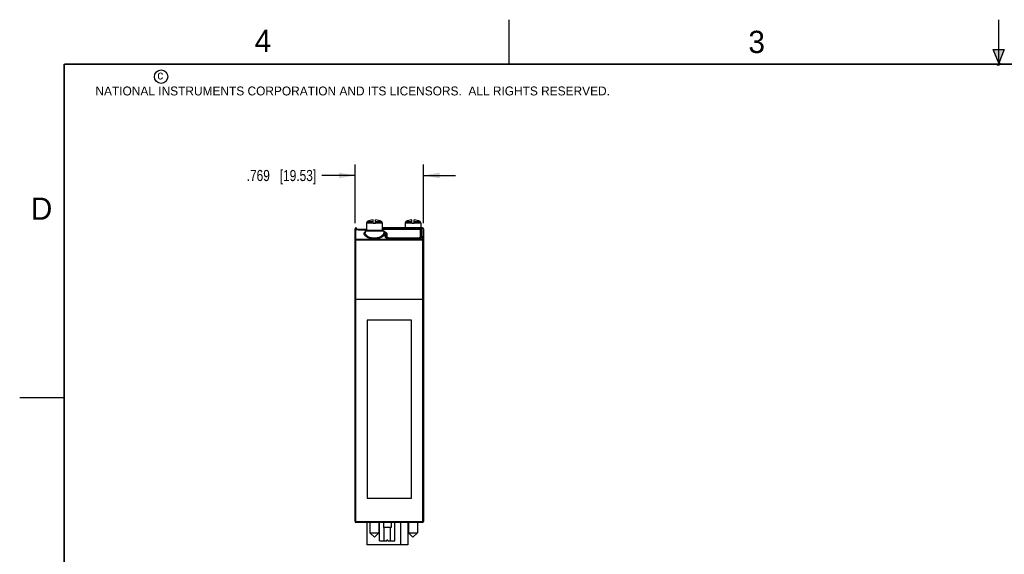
# Model space of a CAD drawing. Header units: inches. Extents: x 0 to 22, y 0 to 17.
# Tile 9 of 19: x 0 to 11.1, y 11 to 17. Entities that reach past the tile are written whole.
import ezdxf

# ---------------------------------------------------------------- set-up
doc = ezdxf.new("R2010")
doc.units = ezdxf.units.IN
doc.header["$LTSCALE"] = 1.21
doc.header["$MEASUREMENT"] = 0
doc.layers.get('0').update_dxf_attribs({"linetype": 'CONTINUOUS'})
doc.layers.add('DIMENSIONS', color=7, linetype='CONTINUOUS')
doc.styles.get("Standard").update_dxf_attribs({"font": 'txt', "width": 0.8})
doc.styles.add('TEXTSTYLE_2', font='txt')
doc.dimstyles.new('DIMSTYLE_1', dxfattribs={"dimtxt": 0.125, "dimasz": 0.18, "dimexe": 0.18, "dimexo": 0.0625, "dimgap": 0.09, "dimtad": 0, "dimtih": 1, "dimtoh": 1, "dimdec": 3, "dimzin": 4, "dimdsep": 46, "dimtxsty": 'STANDARD', "dimblk": '_FILLED', "dimblk1": '_FILLED', "dimblk2": '_FILLED', "dimcen": 0.09, "dimadec": 0, "dimazin": 0, "dimtp": 0.01, "dimtm": 0.01, "dimtfac": 1, "dimtdec": 3, "dimtofl": 0, "dimtmove": 0, "dimatfit": 3, "dimldrblk": '_FILLED', "dimfxl": 1, "dimtolj": 1, "dimtzin": 4, "dimarcsym": 0})

# ---------------------------------------------------------------- blocks, each defined once
blk = doc.blocks.new('_FILLED')
at = {"color": 0, "linetype": 'BYBLOCK'}
blk.add_solid([(0, 0), (-1, 0.174), (-1, -0.174)], dxfattribs=at)
blk = doc.blocks.new('*D0')
at = {"layer": 'DIMENSIONS', "color": 2, "linetype": 'CONTINUOUS'}
for p, q in [((3.768, 14.71), (3.768, 15.373)), ((4.537, 14.71), (4.537, 15.373)), ((3.768, 15.248), (3.393, 15.248)), ((4.537, 15.248), (4.897, 15.248))]:
    blk.add_line(p, q, dxfattribs=at)
at = {"layer": 'DIMENSIONS', "color": 2, "linetype": 'CONTINUOUS', "xscale": 0.18, "yscale": 0.18, "zscale": 0.18}
blk.add_blockref('_FILLED', (3.768, 15.248), dxfattribs=at)
at = {"layer": 'DIMENSIONS', "color": 2, "linetype": 'CONTINUOUS', "xscale": 0.18, "yscale": 0.18, "zscale": 0.18, "rotation": 180}
blk.add_blockref('_FILLED', (4.537, 15.248), dxfattribs=at)
at = {"layer": 'DIMENSIONS', "color": 2, "linetype": 'CONTINUOUS', "insert": (3.331, 15.31), "char_height": 0.125, "width": 1.225, "attachment_point": 3, "line_spacing_factor": 0.9}
blk.add_mtext('.769{\\Ftxt.shx;\\W1.000000;\\H0.125000; }[19.53]', dxfattribs=at)

msp = doc.modelspace()

# ---------------------------------------------------------------- hatches: boundary and pattern name
at = {"linetype": 'CONTINUOUS'}
msp.add_hatch(color=2, dxfattribs=at).paths.add_polyline_path([(11, 16.51), (10.9375, 16.6663), (11.0625, 16.6663)])

# ---------------------------------------------------------------- linework, layer by layer
at = {"color": 2, "linetype": 'CONTINUOUS'}
for p, q in [((5.5, 16.5), (5.5, 17)), ((11, 16.485), (11, 17)), ((11, 16.51), (10.9375, 16.6663)), ((10.9375, 16.6663), (11.0625, 16.6663)), ((11.0625, 16.6663), (11, 16.51)), ((11.015, 16.515), (10.985, 16.485)), ((10.985, 16.485), (11, 16.515)), ((11, 16.485), (11.015, 16.515)), ((0, 12.75), (0.5, 12.75))]:
    msp.add_line(p, q, dxfattribs=at)
at = {"color": 7, "linetype": 'CONTINUOUS'}
for p, q in [((3.8968, 14.7152), (3.8965, 14.6298)), ((3.9713, 14.7085), (3.9713, 14.7477)), ((3.9988, 14.7085), (3.9988, 14.7477)), ((4.0733, 14.7152), (4.0736, 14.6298)), ((4.3308, 14.7152), (4.3306, 14.6578)), ((4.4053, 14.7085), (4.4053, 14.7477)), ((4.4328, 14.7085), (4.4328, 14.7477)), ((4.5073, 14.7152), (4.5075, 14.6578)), ((3.7681, 11.3553), (3.7681, 14.6478)), ((3.7881, 14.6478), (3.7881, 14.6411)), ((3.8021, 14.6448), (3.8021, 14.6386)), ((3.8021, 14.6448), (3.8965, 14.6448)), ((3.8181, 14.6378), (3.8965, 14.6378)), ((3.8801, 14.6198), (3.8801, 14.6034)), ((4.0801, 14.6298), (3.8901, 14.6298)), ((3.9988, 14.7085), (3.9713, 14.7085)), ((4.5271, 14.6578), (4.0735, 14.6578)), ((4.0736, 14.6448), (4.5031, 14.6448)), ((4.0946, 14.6208), (4.0892, 14.623)), ((4.0901, 14.6198), (4.0901, 14.6034)), ((4.108, 14.6088), (4.0946, 14.6208)), ((4.1121, 14.5952), (4.108, 14.6088)), ((4.1091, 14.6072), (4.113, 14.6051)), ((4.4328, 14.7085), (4.4053, 14.7085)), ((4.5031, 14.5497), (4.5031, 14.6448)), ((4.5031, 14.6378), (4.5081, 14.6378)), ((4.5171, 14.6478), (4.5171, 14.5549)), ((4.5371, 14.6478), (4.5371, 11.3553)), ((4.1121, 14.5951), (4.1121, 14.5549)), ((4.1121, 14.5548), (4.1121, 14.555)), ((4.1133, 14.5533), (4.1121, 14.5548)), ((4.1261, 14.5899), (4.1261, 14.5497)), ((4.1396, 14.545), (4.1287, 14.5463)), ((4.1421, 14.5449), (4.1396, 14.545)), ((4.1421, 14.5449), (4.4871, 14.5449)), ((4.4887, 14.545), (4.4871, 14.5449)), ((4.4999, 14.5462), (4.4887, 14.545)), ((4.509, 14.549), (4.4999, 14.5462)), ((4.5148, 14.5524), (4.509, 14.549)), ((3.778, 13.8573), (4.527, 13.8578)), ((3.9029, 13.6203), (3.9029, 11.6203)), ((4.4029, 13.6203), (3.9029, 13.6203)), ((4.4029, 11.6203), (4.4029, 13.6203)), ((3.9029, 11.6203), (4.4029, 11.6203)), ((4.5271, 11.3453), (3.7781, 11.3453)), ((3.9001, 11.3453), (3.9001, 11.0953)), ((3.9358, 11.3453), (3.9358, 11.23)), ((4.0343, 11.3453), (4.0343, 11.23)), ((4.0441, 11.1403), (4.0441, 11.3453)), ((4.0871, 11.3453), (4.0871, 11.2903)), ((4.1731, 11.2903), (4.0871, 11.2903)), ((4.0951, 11.1403), (4.0951, 11.2903)), ((4.1651, 11.1403), (4.1651, 11.2903)), ((4.1731, 11.3453), (4.1731, 11.2903)), ((4.2161, 11.1403), (4.2161, 11.3453)), ((4.2801, 11.3453), (4.2801, 11.0953)), ((4.3601, 11.3453), (4.3601, 11.0953)), ((4.3698, 11.3453), (4.3698, 11.23)), ((4.4683, 11.3453), (4.4683, 11.23)), ((3.9358, 11.23), (4.0343, 11.23)), ((3.9851, 11.1808), (3.9358, 11.23)), ((3.9851, 11.1808), (4.0343, 11.23)), ((4.3698, 11.23), (4.4683, 11.23)), ((4.4191, 11.1808), (4.3698, 11.23)), ((4.4191, 11.1808), (4.4683, 11.23)), ((4.3601, 11.0953), (3.9001, 11.0953)), ((4.0441, 11.1403), (4.1251, 11.1403)), ((4.1351, 11.1453), (4.1251, 11.1453)), ((4.1251, 11.1403), (4.1251, 11.1453)), ((4.1351, 11.1403), (4.1351, 11.1453)), ((4.1351, 11.1403), (4.2161, 11.1403))]:
    msp.add_line(p, q, dxfattribs=at)
at = {"color": 9, "linetype": 'CONTINUOUS'}
for p, q in [((3.8968, 14.7152), (3.9713, 14.7152)), ((3.9054, 14.7292), (3.9713, 14.7292)), ((3.9988, 14.7292), (4.0647, 14.7292)), ((3.9988, 14.7152), (4.0733, 14.7152)), ((4.3308, 14.7152), (4.4053, 14.7152)), ((4.3394, 14.7292), (4.4053, 14.7292)), ((4.4328, 14.7292), (4.4987, 14.7292)), ((4.4328, 14.7152), (4.5073, 14.7152)), ((3.7781, 14.5341), (3.7781, 14.6457)), ((3.8181, 14.6378), (3.8181, 14.6375)), ((3.8181, 14.6375), (3.8965, 14.6375)), ((3.8752, 14.6078), (3.8773, 14.61)), ((3.8773, 14.61), (3.88, 14.6124)), ((4.0901, 14.6198), (3.8801, 14.6198)), ((4.5171, 14.6478), (4.0736, 14.6478)), ((4.5171, 14.6468), (4.0736, 14.6468)), ((4.0901, 14.6124), (4.0928, 14.61)), ((4.0928, 14.61), (4.0953, 14.6072)), ((4.1021, 14.6044), (4.1021, 14.5637)), ((4.1042, 14.6064), (4.1097, 14.6032)), ((4.4871, 14.6448), (4.4871, 14.6578)), ((4.5081, 14.5487), (4.5081, 14.6378)), ((3.7781, 14.5341), (3.778, 14.5241)), ((3.778, 11.3553), (3.778, 14.5241)), ((3.778, 14.5241), (4.527, 14.5202)), ((3.7781, 14.5341), (4.5271, 14.5302)), ((4.1121, 14.5941), (4.1121, 14.594)), ((4.1121, 14.5549), (4.1121, 14.555)), ((4.1211, 14.5858), (4.1211, 14.5488)), ((4.1421, 14.5449), (4.1421, 14.5435)), ((4.1421, 14.5435), (4.4871, 14.5435)), ((4.4871, 14.5449), (4.4871, 14.5435)), ((4.5171, 14.5549), (4.5171, 14.555)), ((4.5271, 14.5302), (4.527, 14.5202)), ((4.527, 14.5202), (4.527, 11.3553)), ((4.5271, 14.5637), (4.5271, 14.5302)), ((3.7681, 11.3553), (4.5371, 11.3553)), ((3.778, 11.3553), (3.7781, 11.3453)), ((4.5271, 11.3453), (4.527, 11.3553))]:
    msp.add_line(p, q, dxfattribs=at)
at = {"color": 7, "linetype": 'CONTINUOUS', "const_width": 0.02}
for points in [[(0.5, 16.5), (0.5, 0.5)], [(21.5, 16.5), (0.5, 16.5)]]:
    msp.add_lwpolyline(points, dxfattribs=at)
at = {"color": 7, "linetype": 'CONTINUOUS'}
for points in [[(3.8181, 14.6378), (3.8118, 14.6379), (3.8048, 14.6384), (3.7986, 14.639), (3.7933, 14.6399), (3.7891, 14.6408), (3.7863, 14.6417), (3.7857, 14.6419)], [(4.1287, 14.5463), (4.1198, 14.5492), (4.1142, 14.5525), (4.1133, 14.5533)], [(4.517, 14.555), (4.517, 14.5548), (4.5148, 14.5524)]]:
    msp.add_lwpolyline(points, dxfattribs=at)
at = {"color": 2, "linetype": 'CONTINUOUS'}
msp.add_circle((1.5893, 16.359), 0.0754, dxfattribs=at)
at = {"color": 7, "linetype": 'CONTINUOUS'}
for centre, radius, start, end in [((3.9126, 14.7151), 0.0157, 117.0038, 179.76185), ((3.9851, 14.5729), 0.1754, 94.51234, 117.0038), ((3.9851, 14.5729), 0.1754, 62.9962, 85.48766), ((4.0575, 14.7151), 0.0157, 0.23815, 62.9962), ((4.3466, 14.7151), 0.0157, 117.0038, 179.76185), ((4.4191, 14.5729), 0.1754, 94.51237, 117.0038), ((4.4191, 14.5729), 0.1754, 62.9962, 85.48763), ((4.4915, 14.7151), 0.0157, 0.23815, 62.9962), ((3.7781, 14.6478), 0.01, 0, 180), ((3.7971, 14.6468), 0.009, 180, 224.62396), ((3.8901, 14.6198), 0.01, 90, 180), ((4.0801, 14.6198), 0.01, 0, 90), ((4.5081, 14.6468), 0.009, 270, 360), ((4.5271, 14.6478), 0.01, 0, 180), ((4.0974, 14.5769), 0.0321, 48.35656, 49.54614), ((3.7781, 11.3553), 0.01, 180, 270), ((4.5271, 11.3553), 0.01, 270, 360)]:
    msp.add_arc(centre, radius, start, end, dxfattribs=at)
at = {"color": 9, "linetype": 'CONTINUOUS'}
for centre, radius, start, end in [((3.7782, 14.6358), 0.00985, 32.55004, 89.98338), ((3.8101, 14.7371), 0.099, 259.55185, 261.00227), ((3.8179, 14.8047), 0.1672, 265.83375, 270.04943), ((4.1033, 14.5544), 0.00887, 35.56921, 42.24883), ((4.1029, 14.595), 0.00915, 27.35483, 34.01249), ((4.1035, 14.5546), 0.00857, 28.74932, 35.56747), ((4.1204, 14.5944), 0.00842, 214.02094, 220.58169), ((4.1334, 14.5876), 0.0428, 242.90905, 246.33852), ((4.1045, 14.5858), 0.0166, 359.96271, 9.15562), ((4.1405, 14.6081), 0.0645, 255.19005, 260.44265), ((4.1415, 14.6137), 0.0702, 260.37016, 262.85483), ((4.142, 14.6176), 0.0742, 262.86511, 270.04017), ((4.4871, 14.619), 0.0755, 269.99914, 272.35305), ((4.4871, 14.6176), 0.0741, 272.34743, 277.12672), ((4.5271, 14.5523), 0.0114, 90.0001, 95.65233)]:
    msp.add_arc(centre, radius, start, end, dxfattribs=at)
for points, knots in [([(3.7781, 14.6457), (3.7781, 14.6456), (3.7781, 14.6453), (3.7783, 14.6449), (3.7786, 14.6445), (3.7792, 14.6439), (3.7802, 14.6432), (3.7818, 14.6425), (3.7839, 14.6417), (3.7873, 14.6407), (3.7902, 14.64), (3.7922, 14.6397)], [0, 0, 0, 0, 0.0246379, 0.0516469, 0.0825332, 0.1183222, 0.206597, 0.3188318, 0.4552446, 0.6151809, 1, 1, 1, 1]), ([(3.7946, 14.6393), (3.7955, 14.6391), (3.7992, 14.6386), (3.8029, 14.6382), (3.8058, 14.638)], [0, 0, 0, 0, 0.234983, 1, 1, 1, 1]), ([(3.9541, 14.5363), (3.9466, 14.5376), (3.9357, 14.5403), (3.9219, 14.5452), (3.9125, 14.5492), (3.904, 14.5536), (3.8963, 14.5584), (3.8895, 14.5633), (3.8837, 14.5684), (3.8789, 14.5736), (3.875, 14.5788), (3.8722, 14.5839), (3.8705, 14.5891), (3.8699, 14.5941), (3.8704, 14.599), (3.8722, 14.6037), (3.8741, 14.6065), (3.8752, 14.6078)], [0, 0, 0, 0, 0.186083, 0.2735132, 0.3565019, 0.4347029, 0.5078696, 0.5758328, 0.6385067, 0.6959019, 0.7481708, 0.7956754, 0.8390881, 0.8795039, 0.9184929, 0.9579913, 1, 1, 1, 1]), ([(4.0901, 14.6034), (4.0901, 14.6018), (4.0897, 14.5984), (4.0882, 14.5934), (4.0859, 14.5884), (4.0826, 14.5833), (4.0785, 14.5783), (4.0736, 14.5733), (4.0678, 14.5684), (4.0588, 14.5619), (4.0455, 14.5546), (4.0273, 14.5477), (4.0068, 14.5431), (3.9851, 14.5415), (3.9633, 14.5431), (3.9428, 14.5477), (3.9246, 14.5546), (3.9113, 14.5619), (3.9023, 14.5684), (3.8965, 14.5733), (3.8916, 14.5783), (3.8875, 14.5833), (3.8842, 14.5884), (3.8819, 14.5934), (3.8804, 14.5984), (3.8801, 14.6018), (3.8801, 14.6034)], [0, 0, 0, 0, 0.0184761, 0.0380886, 0.0592156, 0.0821007, 0.106891, 0.1336621, 0.1624444, 0.1932337, 0.2606428, 0.3353273, 0.4159363, 0.5, 0.5840637, 0.6646727, 0.7393572, 0.8067663, 0.8375556, 0.8663379, 0.893109, 0.9178993, 0.9407844, 0.9619114, 0.9815239, 1, 1, 1, 1]), ([(4.0953, 14.6072), (4.0965, 14.6057), (4.0981, 14.6032), (4.0994, 14.5997), (4.0999, 14.597), (4.1001, 14.5942), (4.0999, 14.5904), (4.0986, 14.5854), (4.0956, 14.5795), (4.0913, 14.5736), (4.0857, 14.5677), (4.0814, 14.564), (4.079, 14.5622)], [0, 0, 0, 0, 0.1082388, 0.1598467, 0.2108451, 0.2620957, 0.3144063, 0.4247744, 0.5465103, 0.6822169, 0.8332153, 1, 1, 1, 1]), ([(4.0894, 14.6218), (4.0899, 14.6215), (4.0918, 14.6204), (4.0936, 14.6191), (4.0948, 14.618)], [0, 0, 0, 0, 0.2642698, 1, 1, 1, 1]), ([(4.0948, 14.618), (4.096, 14.6171), (4.098, 14.6151), (4.1003, 14.6117), (4.1017, 14.6082), (4.1021, 14.6057), (4.1021, 14.6044)], [0, 0, 0, 0, 0.2790838, 0.5319558, 0.7682762, 1, 1, 1, 1]), ([(4.1105, 14.6001), (4.1101, 14.6008), (4.109, 14.602), (4.1069, 14.6034), (4.1046, 14.6042), (4.1029, 14.6044), (4.1021, 14.6044)], [0, 0, 0, 0, 0.2444163, 0.4931774, 0.7455651, 1, 1, 1, 1]), ([(4.1097, 14.6032), (4.1105, 14.6027), (4.1135, 14.6006), (4.1161, 14.598), (4.1177, 14.5959)], [0, 0, 0, 0, 0.2734012, 1, 1, 1, 1]), ([(3.7681, 14.5257), (3.7681, 14.5263), (3.7682, 14.5274), (3.7688, 14.529), (3.7697, 14.5304), (3.771, 14.5317), (3.7725, 14.5328), (3.7748, 14.5338), (3.7768, 14.5341), (3.7781, 14.5341)], [0, 0, 0, 0, 0.1143264, 0.2303974, 0.3496275, 0.4728628, 0.6002916, 0.7314754, 1, 1, 1, 1]), ([(3.7681, 14.5257), (3.7681, 14.5256), (3.7681, 14.5255), (3.7683, 14.5254), (3.7685, 14.5252), (3.7688, 14.5251), (3.7692, 14.5249), (3.7697, 14.5248), (3.7703, 14.5247), (3.7712, 14.5245), (3.7725, 14.5243), (3.7742, 14.5242), (3.7761, 14.5241), (3.7773, 14.5241), (3.778, 14.5241)], [0, 0, 0, 0, 0.016228, 0.0369514, 0.0644339, 0.0994843, 0.1422762, 0.1926774, 0.2503745, 0.3149285, 0.462369, 0.6298451, 0.8112778, 1, 1, 1, 1]), ([(4.079, 14.5622), (4.0756, 14.5596), (4.068, 14.5546), (4.0554, 14.548), (4.041, 14.5424), (4.025, 14.5378), (4.0078, 14.5348), (3.9841, 14.5329), (3.9659, 14.5342), (3.9541, 14.5363)], [0, 0, 0, 0, 0.0984556, 0.2074153, 0.3261123, 0.453316, 0.5871683, 0.7250883, 1, 1, 1, 1]), ([(4.1021, 14.5637), (4.1021, 14.5631), (4.1022, 14.5618), (4.1028, 14.5598), (4.1038, 14.5579), (4.1056, 14.5554), (4.1089, 14.5523), (4.1121, 14.5504), (4.1139, 14.5495)], [0, 0, 0, 0, 0.0991195, 0.2021493, 0.3116171, 0.4294108, 0.6939502, 1, 1, 1, 1]), ([(4.1064, 14.5628), (4.1057, 14.5631), (4.1043, 14.5636), (4.1028, 14.5637), (4.1021, 14.5637)], [0, 0, 0, 0, 0.4972188, 1, 1, 1, 1]), ([(4.1099, 14.5604), (4.1094, 14.5609), (4.1083, 14.5619), (4.1071, 14.5626), (4.1064, 14.5628)], [0, 0, 0, 0, 0.4932341, 1, 1, 1, 1]), ([(4.1121, 14.5951), (4.1121, 14.5958), (4.1119, 14.5972), (4.1114, 14.5985), (4.1111, 14.5992)], [0, 0, 0, 0, 0.4981744, 1, 1, 1, 1]), ([(4.1121, 14.555), (4.112, 14.5556), (4.1119, 14.5569), (4.1114, 14.5582), (4.1111, 14.5587)], [0, 0, 0, 0, 0.496525, 1, 1, 1, 1]), ([(4.1121, 14.594), (4.1121, 14.5932), (4.1123, 14.5917), (4.113, 14.5903), (4.1134, 14.5897)], [0, 0, 0, 0, 0.4972469, 1, 1, 1, 1]), ([(4.114, 14.5889), (4.1144, 14.5884), (4.1154, 14.5875), (4.1165, 14.5869), (4.1171, 14.5866)], [0, 0, 0, 0, 0.4962074, 1, 1, 1, 1]), ([(4.1162, 14.5484), (4.1168, 14.5482), (4.1193, 14.5471), (4.122, 14.5463), (4.124, 14.5457)], [0, 0, 0, 0, 0.2399467, 1, 1, 1, 1]), ([(4.1171, 14.5866), (4.1178, 14.5863), (4.119, 14.5859), (4.1204, 14.5858), (4.1211, 14.5858)], [0, 0, 0, 0, 0.4983868, 1, 1, 1, 1]), ([(4.1177, 14.5959), (4.1185, 14.5948), (4.1199, 14.5924), (4.1206, 14.5897), (4.1208, 14.5884)], [0, 0, 0, 0, 0.5115762, 1, 1, 1, 1]), ([(4.4963, 14.544), (4.4973, 14.5442), (4.5012, 14.5447), (4.5051, 14.5456), (4.5078, 14.5465)], [0, 0, 0, 0, 0.258257, 1, 1, 1, 1]), ([(4.5078, 14.5465), (4.5094, 14.547), (4.5123, 14.5481), (4.5163, 14.55), (4.5198, 14.5522), (4.5218, 14.5538), (4.5226, 14.5547)], [0, 0, 0, 0, 0.2814256, 0.5431311, 0.7829749, 1, 1, 1, 1]), ([(4.5171, 14.555), (4.5171, 14.556), (4.5175, 14.558), (4.5186, 14.5597), (4.5192, 14.5604)], [0, 0, 0, 0, 0.4927321, 1, 1, 1, 1]), ([(4.5192, 14.5604), (4.5197, 14.5609), (4.5208, 14.5619), (4.522, 14.5626), (4.5227, 14.5628)], [0, 0, 0, 0, 0.4932341, 1, 1, 1, 1]), ([(4.5226, 14.5547), (4.5229, 14.5549), (4.5238, 14.5558), (4.5246, 14.5568), (4.5251, 14.5576)], [0, 0, 0, 0, 0.262067, 1, 1, 1, 1]), ([(4.5227, 14.5628), (4.523, 14.5629), (4.524, 14.5633), (4.5251, 14.5636), (4.5259, 14.5637)], [0, 0, 0, 0, 0.2482474, 1, 1, 1, 1]), ([(4.5251, 14.5576), (4.5257, 14.5586), (4.5267, 14.5605), (4.5271, 14.5627), (4.5271, 14.5637)], [0, 0, 0, 0, 0.5210245, 1, 1, 1, 1]), ([(4.5371, 14.5218), (4.5371, 14.5218), (4.537, 14.5216), (4.5368, 14.5215), (4.5366, 14.5213), (4.5363, 14.5212), (4.5358, 14.521), (4.5353, 14.5209), (4.5347, 14.5208), (4.5338, 14.5206), (4.5325, 14.5204), (4.5308, 14.5203), (4.5289, 14.5202), (4.5276, 14.5202), (4.527, 14.5202)], [0, 0, 0, 0, 0.0160308, 0.036649, 0.0641214, 0.0992374, 0.1421522, 0.1927165, 0.2506004, 0.3153479, 0.4631248, 0.6307444, 0.811975, 1, 1, 1, 1]), ([(4.5271, 14.5302), (4.5283, 14.5302), (4.5303, 14.5299), (4.5326, 14.5288), (4.5341, 14.5278), (4.5354, 14.5265), (4.5363, 14.5251), (4.5369, 14.5235), (4.5371, 14.5224), (4.5371, 14.5218)], [0, 0, 0, 0, 0.2691848, 0.4005791, 0.5280937, 0.6512712, 0.7703012, 0.8860558, 1, 1, 1, 1])]:
    msp.add_open_spline(points, degree=3, knots=knots, dxfattribs=at)
at = {"color": 7, "linetype": 'CONTINUOUS'}
for points, knots in [([(4.1007, 14.6154), (4.1024, 14.6147), (4.1058, 14.6133), (4.1118, 14.6103), (4.1158, 14.6077), (4.1181, 14.6056)], [0, 0, 0, 0, 0.2814083, 0.5415457, 1, 1, 1, 1]), ([(4.113, 14.6051), (4.1135, 14.6048), (4.1153, 14.6036), (4.117, 14.6024), (4.1182, 14.6013)], [0, 0, 0, 0, 0.262323, 1, 1, 1, 1]), ([(4.1181, 14.6056), (4.1193, 14.6045), (4.1216, 14.6023), (4.1241, 14.5984), (4.1257, 14.5942), (4.1261, 14.5914), (4.1261, 14.5899)], [0, 0, 0, 0, 0.2748547, 0.5266687, 0.7646222, 1, 1, 1, 1]), ([(4.1187, 14.6009), (4.1196, 14.6001), (4.1213, 14.5984), (4.1233, 14.5957), (4.1249, 14.5928), (4.1255, 14.5908), (4.1257, 14.5897)], [0, 0, 0, 0, 0.2728758, 0.5269814, 0.7673779, 1, 1, 1, 1]), ([(4.1261, 14.5497), (4.1261, 14.5494), (4.1261, 14.5489), (4.1265, 14.5479), (4.1269, 14.5472), (4.1273, 14.5468)], [0, 0, 0, 0, 0.2315078, 0.4717678, 1, 1, 1, 1]), ([(4.5018, 14.5468), (4.5022, 14.5472), (4.5027, 14.5479), (4.503, 14.5489), (4.5031, 14.5494), (4.5031, 14.5497)], [0, 0, 0, 0, 0.5273412, 0.7678983, 1, 1, 1, 1]), ([(3.7681, 13.8564), (3.7681, 13.8564), (3.7681, 13.8565), (3.7682, 13.8565), (3.7683, 13.8566), (3.7685, 13.8567), (3.769, 13.8568), (3.7698, 13.8569), (3.771, 13.857), (3.7725, 13.8571), (3.7742, 13.8572), (3.776, 13.8572), (3.7773, 13.8573), (3.778, 13.8573)], [0, 0, 0, 0, 0.0094767, 0.0166548, 0.0258435, 0.0506044, 0.0840267, 0.1761279, 0.2993565, 0.4493181, 0.6204698, 0.8063793, 1, 1, 1, 1]), ([(4.5371, 13.857), (4.5371, 13.857), (4.537, 13.857), (4.5369, 13.8571), (4.5368, 13.8572), (4.5366, 13.8572), (4.5361, 13.8573), (4.5352, 13.8575), (4.534, 13.8576), (4.5325, 13.8577), (4.5308, 13.8578), (4.5289, 13.8578), (4.5276, 13.8578), (4.527, 13.8578)], [0, 0, 0, 0, 0.0094557, 0.0166466, 0.0258621, 0.0507135, 0.0842667, 0.1767093, 0.3003025, 0.4505316, 0.6217142, 0.8072682, 1, 1, 1, 1])]:
    msp.add_open_spline(points, degree=3, knots=knots, dxfattribs=at)

# ---------------------------------------------------------------- texts
at = {"color": 2, "linetype": 'CONTINUOUS', "attachment_point": 1, "line_spacing_factor": 0.9, "style": 'TEXTSTYLE_2'}
for s, insert, char_height, width in [('4', (2.64, 16.8869), 0.25, 0.25), ('3', (8.1875, 16.875), 0.25, 0.25), ('c', (1.5463, 16.428), 0.1, 0.1), ('NATIONAL INSTRUMENTS CORPORATION AND ITS LICENSORS.  ALL RIGHTS RESERVED.', (0.851, 16.2482), 0.1, 7.3), ('D', (0.125, 15), 0.25, 0.25)]:
    msp.add_mtext(s, dxfattribs=dict(at, insert=insert, char_height=char_height, width=width))

# ---------------------------------------------------------------- dimensions: what is measured, and where the dimension line sits
at = {"layer": 'DIMENSIONS', "color": 2, "linetype": 'CONTINUOUS'}
dim = msp.add_linear_dim(base=(3.7681, 15.2477), p1=(4.5371, 14.7103), p2=(3.7681, 14.7103), angle=180, dimstyle='DIMSTYLE_1', dxfattribs=at)
dim.commit()
dim.dimension.update_dxf_attribs({"geometry": '*D0', "text_midpoint": (2.4681, 15.2477), "dimtype": 160})

doc.saveas('drawing.dxf')
